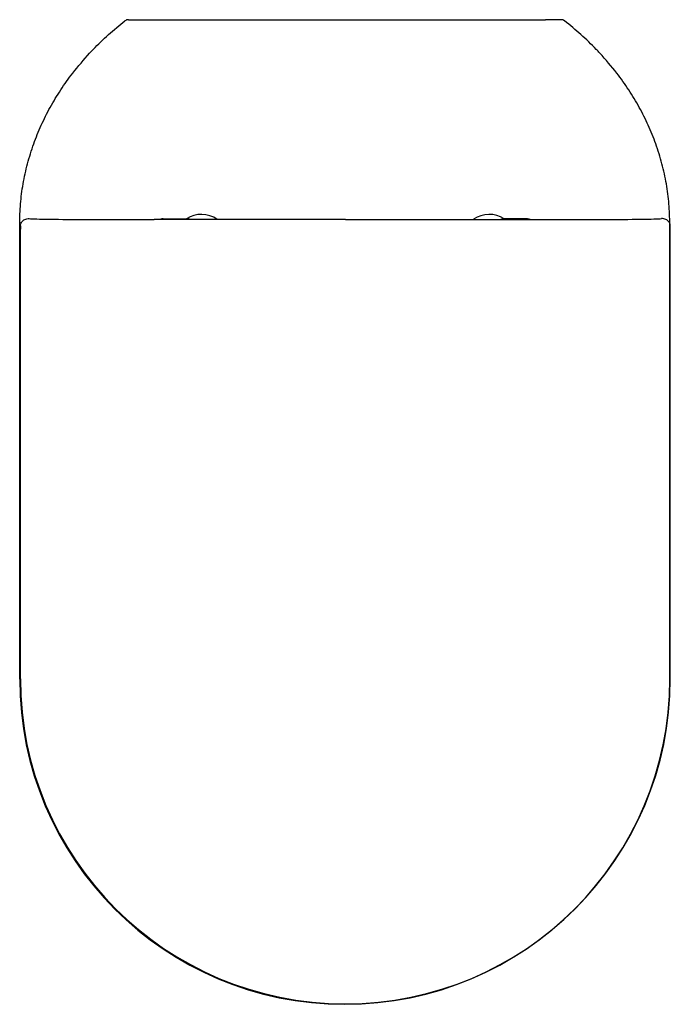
# Model space of a CAD drawing. Header units: millimetres. Extents: x 4883.432 to 4883.783, y 2287.862 to 2288.392.
import ezdxf

# ---------------------------------------------------------------- set-up
doc = ezdxf.new("R2010")
doc.units = ezdxf.units.MM
doc.layers.add('SANINDUSA', color=3, linetype='Continuous')

msp = doc.modelspace()

# ---------------------------------------------------------------- linework, layer by layer
at = {"layer": 'SANINDUSA'}
for p, q in [((4883.499134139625, 2288.3924524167), (4883.715363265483, 2288.3924524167)), ((4883.432248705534, 2288.037452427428), (4883.432248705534, 2288.282452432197)), ((4883.509570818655, 2288.285279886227), (4883.522568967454, 2288.285279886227)), ((4883.523570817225, 2288.285279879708), (4883.522568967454, 2288.285279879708)), ((4883.69157081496, 2288.285279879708), (4883.692572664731, 2288.285279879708)), ((4883.705570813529, 2288.285279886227), (4883.692572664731, 2288.285279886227)), ((4883.782248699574, 2288.037452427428), (4883.782248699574, 2288.282452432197)), ((4883.432623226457, 2288.037631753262), (4883.432623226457, 2288.279753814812)), ((4883.782518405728, 2288.037631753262), (4883.782518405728, 2288.279753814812))]:
    msp.add_line(p, q, dxfattribs=at)
for centre, radius, start, end in [((4883.490773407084, 2288.389452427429), 0.003000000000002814, 90, 127.8940724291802), ((4883.723723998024, 2288.389452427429), 0.003000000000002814, 52.10592757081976, 90), ((4883.530070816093, 2288.272631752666), 0.01500000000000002, 55.11496419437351, 122.5061964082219), ((4883.685070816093, 2288.272631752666), 0.01499999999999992, 57.4938035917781, 124.498090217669), ((4883.607248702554, 2288.037452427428), 0.175, 180, 0), ((4883.607570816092, 2288.037631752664), 0.1749475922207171, 180, 0)]:
    msp.add_arc(centre, radius, start, end, dxfattribs=at)
for centre, major_axis, ratio, start_param, end_param in [((4883.433094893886, 2288.275394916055), (0, 0.01), 0.05240777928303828, 0.9093851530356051, 1.119769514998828), ((4883.46981837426, 2288.285504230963), (0.03300000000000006, 0), 0.01745506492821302, 3.335221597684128, 4.694310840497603), ((4883.607570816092, 2288.418494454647), (7.65324999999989, 0), 0.01745506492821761, 4.6943108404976, 4.698941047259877), ((4883.607570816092, 2288.418494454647), (7.65324999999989, 0), 0.01745506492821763, 4.725836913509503, 4.73046712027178), ((4883.745323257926, 2288.285504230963), (0.03299999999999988, 0), 0.01745506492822, 4.730467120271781, 6.089556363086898), ((4883.7820467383, 2288.275394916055), (0, 0.01), 0.0524077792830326, 5.163415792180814, 5.373800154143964)]:
    msp.add_ellipse(centre, major_axis=major_axis, ratio=ratio, start_param=start_param, end_param=end_param, dxfattribs=at)
for points, knots in [([(4883.469916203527, 2288.374452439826), (4883.470556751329, 2288.375132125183), (4883.473816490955, 2288.378591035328), (4883.479998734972, 2288.384576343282), (4883.485948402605, 2288.389401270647), (4883.488930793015, 2288.391819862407)], [0, 0, 0, 0, 0.108709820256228, 0.553222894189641, 1, 1, 1, 1]), ([(4883.490806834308, 2288.3924524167), (4883.490840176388, 2288.3924524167), (4883.490951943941, 2288.3924524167), (4883.491512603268, 2288.3924524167), (4883.492738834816, 2288.3924524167), (4883.494486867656, 2288.3924524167), (4883.496479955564, 2288.3924524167), (4883.498053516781, 2288.3924524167), (4883.4989395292, 2288.3924524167), (4883.499134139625, 2288.3924524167)], [0, 0, 0, 0, 0.05002846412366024, 0.1677027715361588, 0.3370831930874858, 0.5364429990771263, 0.7394212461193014, 0.942764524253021, 1, 1, 1, 1]), ([(4883.7236905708, 2288.3924524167), (4883.723657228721, 2288.3924524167), (4883.723545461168, 2288.3924524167), (4883.722984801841, 2288.3924524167), (4883.721758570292, 2288.3924524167), (4883.720010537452, 2288.3924524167), (4883.718017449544, 2288.3924524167), (4883.716443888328, 2288.3924524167), (4883.715557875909, 2288.3924524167), (4883.715363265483, 2288.3924524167)], [0, 0, 0, 0, 0.05002846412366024, 0.1677027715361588, 0.3370831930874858, 0.5364429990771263, 0.7394212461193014, 0.942764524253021, 1, 1, 1, 1]), ([(4883.744581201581, 2288.374452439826), (4883.74394065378, 2288.375132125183), (4883.740680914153, 2288.378591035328), (4883.734498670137, 2288.384576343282), (4883.728549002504, 2288.389401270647), (4883.725566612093, 2288.391819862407)], [0, 0, 0, 0, 0.108709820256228, 0.553222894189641, 1, 1, 1, 1]), ([(4883.432248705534, 2288.282452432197), (4883.432339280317, 2288.286066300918), (4883.432520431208, 2288.29329409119), (4883.433980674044, 2288.304165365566), (4883.436335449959, 2288.314981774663), (4883.439619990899, 2288.325533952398), (4883.443719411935, 2288.335650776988), (4883.448584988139, 2288.345377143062), (4883.454259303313, 2288.354757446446), (4883.461234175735, 2288.364632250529), (4883.466795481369, 2288.370922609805), (4883.469916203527, 2288.374452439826)], [0, 0, 0, 0, 0.1064943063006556, 0.2129901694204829, 0.322730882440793, 0.4324767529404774, 0.5383204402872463, 0.6441701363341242, 0.7526937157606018, 0.8612242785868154, 1, 1, 1, 1]), ([(4883.782248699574, 2288.282452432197), (4883.782158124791, 2288.286066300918), (4883.781976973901, 2288.29329409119), (4883.780516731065, 2288.304165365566), (4883.778161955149, 2288.314981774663), (4883.77487741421, 2288.325533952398), (4883.770777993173, 2288.335650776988), (4883.765912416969, 2288.345377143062), (4883.760238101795, 2288.354757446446), (4883.753263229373, 2288.364632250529), (4883.74770192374, 2288.370922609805), (4883.744581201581, 2288.374452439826)], [0, 0, 0, 0, 0.1064943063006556, 0.2129901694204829, 0.322730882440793, 0.4324767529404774, 0.5383204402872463, 0.6441701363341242, 0.7526937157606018, 0.8612242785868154, 1, 1, 1, 1]), ([(4883.432681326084, 2288.281537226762), (4883.432738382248, 2288.281937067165), (4883.432853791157, 2288.282745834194), (4883.433409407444, 2288.283710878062), (4883.433903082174, 2288.284174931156), (4883.434154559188, 2288.284411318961)], [0, 0, 0, 0, 0.3241876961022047, 0.6557424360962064, 1, 1, 1, 1]), ([(4883.434154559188, 2288.284411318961), (4883.434424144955, 2288.284595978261), (4883.435363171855, 2288.285239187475), (4883.436560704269, 2288.285410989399), (4883.437430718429, 2288.285393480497), (4883.437435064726, 2288.285393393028)], [0, 0, 0, 0, 0.2860666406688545, 0.9964334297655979, 1, 1, 1, 1]), ([(4883.5090972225, 2288.284855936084), (4883.508429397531, 2288.284854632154), (4883.506932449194, 2288.284851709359), (4883.50544424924, 2288.284912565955), (4883.504665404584, 2288.284918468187), (4883.504653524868, 2288.284918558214)], [0, 0, 0, 0, 0.4423294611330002, 0.9914938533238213, 1, 1, 1, 1]), ([(4883.509570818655, 2288.285279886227), (4883.509315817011, 2288.285267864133), (4883.508847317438, 2288.285245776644), (4883.508308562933, 2288.28507955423), (4883.508052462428, 2288.284907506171), (4883.507982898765, 2288.284860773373)], [0, 0, 0, 0, 0.4652316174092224, 0.8547427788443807, 1, 1, 1, 1]), ([(4883.607570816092, 2288.284844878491), (4883.60690414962, 2288.28484487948), (4883.603570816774, 2288.284844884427), (4883.594904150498, 2288.284845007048), (4883.581570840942, 2288.284845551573), (4883.565570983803, 2288.28484679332), (4883.552237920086, 2288.284848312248), (4883.538825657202, 2288.284850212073), (4883.525334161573, 2288.284852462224), (4883.514509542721, 2288.284854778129), (4883.5090972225, 2288.284855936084)], [0, 0, 0, 0, 0.02030945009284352, 0.1015472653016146, 0.2640229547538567, 0.4264986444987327, 0.588974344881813, 0.6702121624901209, 0.8351057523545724, 0.9999999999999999, 0.9999999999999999, 0.9999999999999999, 0.9999999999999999]), ([(4883.523570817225, 2288.284852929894), (4883.523570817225, 2288.284924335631), (4883.523570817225, 2288.285149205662), (4883.523570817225, 2288.28516587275), (4883.523570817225, 2288.285279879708)], [0.01175538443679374, 0.01175538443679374, 0.01175538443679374, 0.01175538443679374, 0.3222696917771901, 1, 1, 1, 1]), ([(4883.607570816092, 2288.284844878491), (4883.608237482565, 2288.28484487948), (4883.611570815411, 2288.284844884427), (4883.620237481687, 2288.284845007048), (4883.633570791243, 2288.284845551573), (4883.649570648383, 2288.28484679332), (4883.6629037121, 2288.284848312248), (4883.676315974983, 2288.284850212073), (4883.689807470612, 2288.284852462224), (4883.700632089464, 2288.284854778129), (4883.706044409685, 2288.284855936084)], [0, 0, 0, 0, 0.02030945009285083, 0.1015472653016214, 0.2640229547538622, 0.426498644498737, 0.5889743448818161, 0.6702121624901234, 0.8351057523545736, 0.9999999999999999, 0.9999999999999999, 0.9999999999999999, 0.9999999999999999]), ([(4883.69157081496, 2288.284852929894), (4883.69157081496, 2288.284924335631), (4883.69157081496, 2288.285149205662), (4883.69157081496, 2288.28516587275), (4883.69157081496, 2288.285279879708)], [0.01175538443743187, 0.01175538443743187, 0.01175538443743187, 0.01175538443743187, 0.3222696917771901, 1, 1, 1, 1]), ([(4883.705570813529, 2288.285279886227), (4883.705825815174, 2288.285267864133), (4883.706294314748, 2288.285245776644), (4883.706833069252, 2288.28507955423), (4883.707089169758, 2288.284907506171), (4883.70715873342, 2288.284860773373)], [0, 0, 0, 0, 0.4652316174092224, 0.8547427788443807, 1, 1, 1, 1]), ([(4883.706044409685, 2288.284855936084), (4883.706712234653, 2288.284854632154), (4883.708209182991, 2288.284851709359), (4883.709697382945, 2288.284912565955), (4883.710476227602, 2288.284918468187), (4883.710488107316, 2288.284918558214)], [0, 0, 0, 0, 0.4423294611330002, 0.9914938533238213, 1, 1, 1, 1]), ([(4883.780987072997, 2288.284411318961), (4883.78071748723, 2288.284595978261), (4883.779778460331, 2288.285239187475), (4883.778580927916, 2288.285410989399), (4883.777710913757, 2288.285393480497), (4883.777706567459, 2288.285393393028)], [0, 0, 0, 0, 0.2860666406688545, 0.9964334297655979, 1, 1, 1, 1]), ([(4883.782460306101, 2288.281537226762), (4883.782403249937, 2288.281937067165), (4883.782287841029, 2288.282745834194), (4883.781732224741, 2288.283710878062), (4883.781238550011, 2288.284174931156), (4883.780987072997, 2288.284411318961)], [0, 0, 0, 0, 0.3241876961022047, 0.6557424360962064, 1, 1, 1, 1])]:
    msp.add_open_spline(points, degree=3, knots=knots, dxfattribs=at)

doc.saveas('drawing.dxf')
